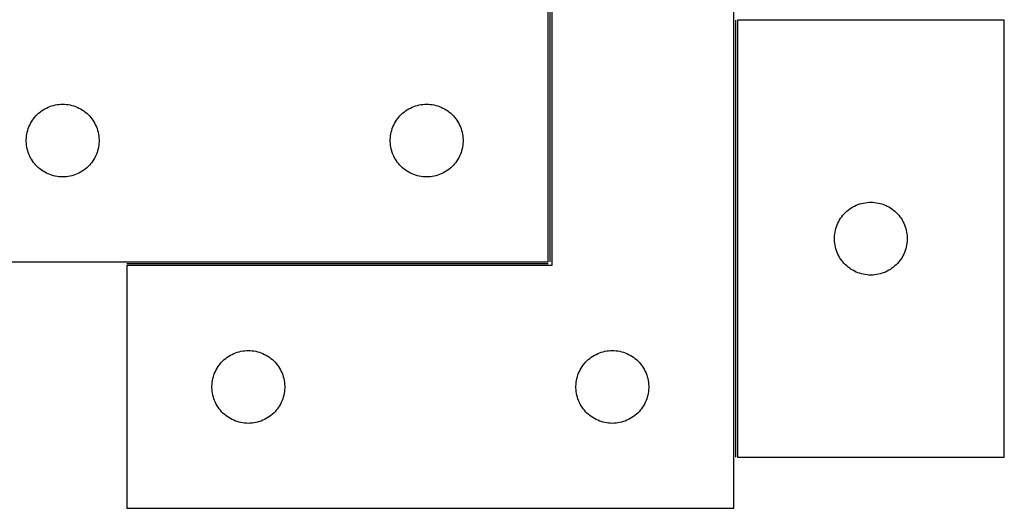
# Model space of a CAD drawing. Header units: millimetres. Extents: x 8 to 1489, y 7 to 486.
# Tile 4 of 5: x 1084 to 1489, y 8 to 209. Entities that reach past the tile are written whole.
import ezdxf

# ---------------------------------------------------------------- set-up
doc = ezdxf.new("R2010")
doc.units = ezdxf.units.MM
doc.layers.add('COMMON', color=5, linetype='CONTINUOUS', true_color=0x0000ff)
doc.layers.add('CUT', color=7, linetype='CONTINUOUS', true_color=0x000000)

msp = doc.modelspace()

# ---------------------------------------------------------------- linework, layer by layer
at = {"layer": 'COMMON'}
for p, q in [((1302.047362, 307.561798), (1302.047362, 109.061799)), ((1378.547363, 208.657502), (1378.547363, 28.657502)), ((1301.297362, 108.311799), (1127.797363, 108.311799))]:
    msp.add_line(p, q, dxfattribs=at)
at = {"layer": 'CUT'}
for p, q in [((1301.297362, 109.061799), (1301.297362, 409.061799)), ((1302.797363, 307.561798), (1302.797363, 107.561798)), ((1377.797363, 7.561798), (1377.797363, 307.561798)), ((1489.297364, 208.657502), (1379.297364, 208.657502)), ((1379.297364, 208.657502), (1379.297364, 28.657502)), ((1489.297364, 28.657502), (1489.297364, 208.657502)), ((1091.39508, 170.328777), (1091.98822, 170.823596)), ((1091.98822, 170.823596), (1092.606045, 171.287224)), ((1092.606045, 171.287224), (1093.246919, 171.718432)), ((1093.246919, 171.718432), (1093.909141, 172.116077)), ((1093.909141, 172.116077), (1094.590955, 172.479105)), ((1094.590955, 172.479105), (1095.290553, 172.806552)), ((1095.290553, 172.806552), (1096.006081, 173.097551)), ((1096.006081, 173.097551), (1096.735639, 173.351329)), ((1096.735639, 173.351329), (1097.477295, 173.567214)), ((1097.477295, 173.567214), (1098.229081, 173.744634)), ((1098.229081, 173.744634), (1098.989003, 173.883117)), ((1098.989003, 173.883117), (1099.755047, 173.982297)), ((1099.755047, 173.982297), (1100.525181, 174.04191)), ((1100.525181, 174.04191), (1101.297362, 174.061799)), ((1101.297362, 174.061799), (1102.069543, 174.04191)), ((1102.069543, 174.04191), (1102.839677, 173.982297)), ((1102.839677, 173.982297), (1103.605721, 173.883117)), ((1103.605721, 173.883117), (1104.365643, 173.744634)), ((1104.365643, 173.744634), (1105.117429, 173.567214)), ((1105.117429, 173.567214), (1105.859084, 173.351329)), ((1105.859084, 173.351329), (1106.588643, 173.097551)), ((1106.588643, 173.097551), (1107.30417, 172.806552)), ((1107.30417, 172.806552), (1108.003769, 172.479105)), ((1108.003769, 172.479105), (1108.685583, 172.116077)), ((1108.685583, 172.116077), (1109.347805, 171.718432)), ((1109.347805, 171.718432), (1109.988678, 171.287224)), ((1109.988678, 171.287224), (1110.606504, 170.823596)), ((1110.606504, 170.823596), (1111.199644, 170.328777)), ((1241.39508, 170.328777), (1241.98822, 170.823596)), ((1241.98822, 170.823596), (1242.606045, 171.287224)), ((1242.606045, 171.287224), (1243.246919, 171.718432)), ((1243.246919, 171.718432), (1243.909141, 172.116077)), ((1243.909141, 172.116077), (1244.590955, 172.479105)), ((1244.590955, 172.479105), (1245.290553, 172.806552)), ((1245.290553, 172.806552), (1246.006081, 173.097551)), ((1246.006081, 173.097551), (1246.735639, 173.351329)), ((1246.735639, 173.351329), (1247.477295, 173.567214)), ((1247.477295, 173.567214), (1248.229081, 173.744634)), ((1248.229081, 173.744634), (1248.989003, 173.883117)), ((1248.989003, 173.883117), (1249.755047, 173.982297)), ((1249.755047, 173.982297), (1250.525181, 174.04191)), ((1250.525181, 174.04191), (1251.297362, 174.061799)), ((1251.297362, 174.061799), (1252.069543, 174.04191)), ((1252.069543, 174.04191), (1252.839677, 173.982297)), ((1252.839677, 173.982297), (1253.605721, 173.883117)), ((1253.605721, 173.883117), (1254.365643, 173.744634)), ((1254.365643, 173.744634), (1255.117429, 173.567214)), ((1255.117429, 173.567214), (1255.859084, 173.351329)), ((1255.859084, 173.351329), (1256.588643, 173.097551)), ((1256.588643, 173.097551), (1257.30417, 172.806552)), ((1257.30417, 172.806552), (1258.003769, 172.479105)), ((1258.003769, 172.479105), (1258.685583, 172.116077)), ((1258.685583, 172.116077), (1259.347805, 171.718432)), ((1259.347805, 171.718432), (1259.988678, 171.287224)), ((1259.988678, 171.287224), (1260.606504, 170.823596)), ((1260.606504, 170.823596), (1261.199644, 170.328777)), ((1088.05718, 166.11145), (1088.437642, 166.783691)), ((1088.437642, 166.783691), (1088.852207, 167.435454)), ((1088.852207, 167.435454), (1089.299773, 168.065013)), ((1089.299773, 168.065013), (1089.779155, 168.670696)), ((1089.779155, 168.670696), (1090.289081, 169.250899)), ((1090.289081, 169.250899), (1090.8282, 169.804081)), ((1090.8282, 169.804081), (1091.39508, 170.328777)), ((1111.199644, 170.328777), (1111.766524, 169.804081)), ((1111.766524, 169.804081), (1112.305642, 169.250899)), ((1112.305642, 169.250899), (1112.815569, 168.670696)), ((1112.815569, 168.670696), (1113.294951, 168.065013)), ((1113.294951, 168.065013), (1113.742517, 167.435454)), ((1113.742517, 167.435454), (1114.157081, 166.783691)), ((1114.157081, 166.783691), (1114.537544, 166.11145)), ((1238.05718, 166.11145), (1238.437642, 166.783691)), ((1238.437642, 166.783691), (1238.852207, 167.435454)), ((1238.852207, 167.435454), (1239.299773, 168.065013)), ((1239.299773, 168.065013), (1239.779155, 168.670696)), ((1239.779155, 168.670696), (1240.289081, 169.250899)), ((1240.289081, 169.250899), (1240.8282, 169.804081)), ((1240.8282, 169.804081), (1241.39508, 170.328777)), ((1261.199644, 170.328777), (1261.766524, 169.804081)), ((1261.766524, 169.804081), (1262.305642, 169.250899)), ((1262.305642, 169.250899), (1262.815569, 168.670696)), ((1262.815569, 168.670696), (1263.294951, 168.065013)), ((1263.294951, 168.065013), (1263.742517, 167.435454)), ((1263.742517, 167.435454), (1264.157081, 166.783691)), ((1264.157081, 166.783691), (1264.537544, 166.11145)), ((1086.540393, 161.75101), (1086.698396, 162.507115)), ((1086.698396, 162.507115), (1086.895114, 163.254083)), ((1086.895114, 163.254083), (1087.130023, 163.989934)), ((1087.130023, 163.989934), (1087.402502, 164.712717)), ((1087.402502, 164.712717), (1087.711828, 165.420514)), ((1087.711828, 165.420514), (1088.05718, 166.11145)), ((1114.537544, 166.11145), (1114.882896, 165.420514)), ((1114.882896, 165.420514), (1115.192221, 164.712717)), ((1115.192221, 164.712717), (1115.4647, 163.989934)), ((1115.4647, 163.989934), (1115.69961, 163.254083)), ((1115.69961, 163.254083), (1115.896327, 162.507115)), ((1115.896327, 162.507115), (1116.054331, 161.75101)), ((1236.540393, 161.75101), (1236.698396, 162.507115)), ((1236.698396, 162.507115), (1236.895114, 163.254083)), ((1236.895114, 163.254083), (1237.130023, 163.989934)), ((1237.130023, 163.989934), (1237.402502, 164.712717)), ((1237.402502, 164.712717), (1237.711828, 165.420514)), ((1237.711828, 165.420514), (1238.05718, 166.11145)), ((1264.537544, 166.11145), (1264.882896, 165.420514)), ((1264.882896, 165.420514), (1265.192221, 164.712717)), ((1265.192221, 164.712717), (1265.4647, 163.989934)), ((1265.4647, 163.989934), (1265.69961, 163.254083)), ((1265.69961, 163.254083), (1265.896327, 162.507115)), ((1265.896327, 162.507115), (1266.054331, 161.75101)), ((1086.302335, 159.448017), (1086.342099, 160.21943)), ((1086.302335, 158.67558), (1086.302335, 159.448017)), ((1086.342099, 157.904167), (1086.302335, 158.67558)), ((1086.342099, 160.21943), (1086.421522, 160.987774)), ((1086.421522, 160.987774), (1086.540393, 161.75101)), ((1116.054331, 161.75101), (1116.173202, 160.987774)), ((1116.173202, 160.987774), (1116.252625, 160.21943)), ((1116.252625, 160.21943), (1116.292389, 159.448017)), ((1116.292389, 158.67558), (1116.252625, 157.904167)), ((1116.292389, 159.448017), (1116.292389, 158.67558)), ((1236.302335, 159.448017), (1236.342099, 160.21943)), ((1236.302335, 158.67558), (1236.302335, 159.448017)), ((1236.342099, 157.904167), (1236.302335, 158.67558)), ((1236.342099, 160.21943), (1236.421522, 160.987774)), ((1236.421522, 160.987774), (1236.540393, 161.75101)), ((1266.054331, 161.75101), (1266.173202, 160.987774)), ((1266.173202, 160.987774), (1266.252625, 160.21943)), ((1266.252625, 160.21943), (1266.292389, 159.448017)), ((1266.292389, 158.67558), (1266.252625, 157.904167)), ((1266.292389, 159.448017), (1266.292389, 158.67558)), ((1086.421522, 157.135823), (1086.342099, 157.904167)), ((1086.540393, 156.372587), (1086.421522, 157.135823)), ((1086.698396, 155.616482), (1086.540393, 156.372587)), ((1086.895114, 154.869514), (1086.698396, 155.616482)), ((1087.130023, 154.133663), (1086.895114, 154.869514)), ((1115.69961, 154.869514), (1115.4647, 154.133663)), ((1115.896327, 155.616482), (1115.69961, 154.869514)), ((1116.054331, 156.372587), (1115.896327, 155.616482)), ((1116.173202, 157.135823), (1116.054331, 156.372587)), ((1116.252625, 157.904167), (1116.173202, 157.135823)), ((1236.421522, 157.135823), (1236.342099, 157.904167)), ((1236.540393, 156.372587), (1236.421522, 157.135823)), ((1236.698396, 155.616482), (1236.540393, 156.372587)), ((1236.895114, 154.869514), (1236.698396, 155.616482)), ((1237.130023, 154.133663), (1236.895114, 154.869514)), ((1265.69961, 154.869514), (1265.4647, 154.133663)), ((1265.896327, 155.616482), (1265.69961, 154.869514)), ((1266.054331, 156.372587), (1265.896327, 155.616482)), ((1266.173202, 157.135823), (1266.054331, 156.372587)), ((1266.252625, 157.904167), (1266.173202, 157.135823)), ((1087.402502, 153.41088), (1087.130023, 154.133663)), ((1087.711828, 152.703083), (1087.402502, 153.41088)), ((1088.05718, 152.012147), (1087.711828, 152.703083)), ((1088.437642, 151.339906), (1088.05718, 152.012147)), ((1088.852207, 150.688143), (1088.437642, 151.339906)), ((1089.299773, 150.058584), (1088.852207, 150.688143)), ((1113.742517, 150.688143), (1113.294951, 150.058584)), ((1114.157081, 151.339906), (1113.742517, 150.688143)), ((1114.537544, 152.012147), (1114.157081, 151.339906)), ((1114.882896, 152.703083), (1114.537544, 152.012147)), ((1115.192221, 153.41088), (1114.882896, 152.703083)), ((1115.4647, 154.133663), (1115.192221, 153.41088)), ((1237.402502, 153.41088), (1237.130023, 154.133663)), ((1237.711828, 152.703083), (1237.402502, 153.41088)), ((1238.05718, 152.012147), (1237.711828, 152.703083)), ((1238.437642, 151.339906), (1238.05718, 152.012147)), ((1238.852207, 150.688143), (1238.437642, 151.339906)), ((1239.299773, 150.058584), (1238.852207, 150.688143)), ((1263.742517, 150.688143), (1263.294951, 150.058584)), ((1264.157081, 151.339906), (1263.742517, 150.688143)), ((1264.537544, 152.012147), (1264.157081, 151.339906)), ((1264.882896, 152.703083), (1264.537544, 152.012147)), ((1265.192221, 153.41088), (1264.882896, 152.703083)), ((1265.4647, 154.133663), (1265.192221, 153.41088)), ((1089.779155, 149.452901), (1089.299773, 150.058584)), ((1090.289081, 148.872698), (1089.779155, 149.452901)), ((1090.8282, 148.319516), (1090.289081, 148.872698)), ((1091.39508, 147.79482), (1090.8282, 148.319516)), ((1091.98822, 147.300001), (1091.39508, 147.79482)), ((1092.606045, 146.836373), (1091.98822, 147.300001)), ((1093.246919, 146.405165), (1092.606045, 146.836373)), ((1093.909141, 146.00752), (1093.246919, 146.405165)), ((1109.347805, 146.405165), (1108.685583, 146.00752)), ((1109.988678, 146.836373), (1109.347805, 146.405165)), ((1110.606504, 147.300001), (1109.988678, 146.836373)), ((1111.199644, 147.79482), (1110.606504, 147.300001)), ((1111.766524, 148.319516), (1111.199644, 147.79482)), ((1112.305642, 148.872698), (1111.766524, 148.319516)), ((1112.815569, 149.452901), (1112.305642, 148.872698)), ((1113.294951, 150.058584), (1112.815569, 149.452901)), ((1239.779155, 149.452901), (1239.299773, 150.058584)), ((1240.289081, 148.872698), (1239.779155, 149.452901)), ((1240.8282, 148.319516), (1240.289081, 148.872698)), ((1241.39508, 147.79482), (1240.8282, 148.319516)), ((1241.98822, 147.300001), (1241.39508, 147.79482)), ((1242.606045, 146.836373), (1241.98822, 147.300001)), ((1243.246919, 146.405165), (1242.606045, 146.836373)), ((1243.909141, 146.00752), (1243.246919, 146.405165)), ((1259.347805, 146.405165), (1258.685583, 146.00752)), ((1259.988678, 146.836373), (1259.347805, 146.405165)), ((1260.606504, 147.300001), (1259.988678, 146.836373)), ((1261.199644, 147.79482), (1260.606504, 147.300001)), ((1261.766524, 148.319516), (1261.199644, 147.79482)), ((1262.305642, 148.872698), (1261.766524, 148.319516)), ((1262.815569, 149.452901), (1262.305642, 148.872698)), ((1263.294951, 150.058584), (1262.815569, 149.452901)), ((1094.590955, 145.644492), (1093.909141, 146.00752)), ((1095.290553, 145.317045), (1094.590955, 145.644492)), ((1096.006081, 145.026046), (1095.290553, 145.317045)), ((1096.735639, 144.772268), (1096.006081, 145.026046)), ((1097.477295, 144.556383), (1096.735639, 144.772268)), ((1098.229081, 144.378963), (1097.477295, 144.556383)), ((1098.989003, 144.24048), (1098.229081, 144.378963)), ((1099.755047, 144.1413), (1098.989003, 144.24048)), ((1100.525181, 144.081687), (1099.755047, 144.1413)), ((1101.297362, 144.061799), (1100.525181, 144.081687)), ((1102.069543, 144.081687), (1101.297362, 144.061799)), ((1102.839677, 144.1413), (1102.069543, 144.081687)), ((1103.605721, 144.24048), (1102.839677, 144.1413)), ((1104.365643, 144.378963), (1103.605721, 144.24048)), ((1105.117429, 144.556383), (1104.365643, 144.378963)), ((1105.859084, 144.772268), (1105.117429, 144.556383)), ((1106.588643, 145.026046), (1105.859084, 144.772268)), ((1107.30417, 145.317045), (1106.588643, 145.026046)), ((1108.003769, 145.644492), (1107.30417, 145.317045)), ((1108.685583, 146.00752), (1108.003769, 145.644492)), ((1244.590955, 145.644492), (1243.909141, 146.00752)), ((1245.290553, 145.317045), (1244.590955, 145.644492)), ((1246.006081, 145.026046), (1245.290553, 145.317045)), ((1246.735639, 144.772268), (1246.006081, 145.026046)), ((1247.477295, 144.556383), (1246.735639, 144.772268)), ((1248.229081, 144.378963), (1247.477295, 144.556383)), ((1248.989003, 144.24048), (1248.229081, 144.378963)), ((1249.755047, 144.1413), (1248.989003, 144.24048)), ((1250.525181, 144.081687), (1249.755047, 144.1413)), ((1251.297362, 144.061799), (1250.525181, 144.081687)), ((1252.069543, 144.081687), (1251.297362, 144.061799)), ((1252.839677, 144.1413), (1252.069543, 144.081687)), ((1253.605721, 144.24048), (1252.839677, 144.1413)), ((1254.365643, 144.378963), (1253.605721, 144.24048)), ((1255.117429, 144.556383), (1254.365643, 144.378963)), ((1255.859084, 144.772268), (1255.117429, 144.556383)), ((1256.588643, 145.026046), (1255.859084, 144.772268)), ((1257.30417, 145.317045), (1256.588643, 145.026046)), ((1258.003769, 145.644492), (1257.30417, 145.317045)), ((1258.685583, 146.00752), (1258.003769, 145.644492)), ((1423.828202, 129.399784), (1424.395082, 129.924481)), ((1424.395082, 129.924481), (1424.988222, 130.419299)), ((1424.988222, 130.419299), (1425.606047, 130.882927)), ((1425.606047, 130.882927), (1426.246921, 131.314135)), ((1426.246921, 131.314135), (1426.909143, 131.71178)), ((1426.909143, 131.71178), (1427.590957, 132.074808)), ((1427.590957, 132.074808), (1428.290555, 132.402255)), ((1428.290555, 132.402255), (1429.006083, 132.693254)), ((1429.006083, 132.693254), (1429.735641, 132.947032)), ((1429.735641, 132.947032), (1430.477297, 133.162918)), ((1430.477297, 133.162918), (1431.229083, 133.340337)), ((1431.229083, 133.340337), (1431.989005, 133.47882)), ((1431.989005, 133.47882), (1432.755049, 133.578)), ((1432.755049, 133.578), (1433.525183, 133.637613)), ((1433.525183, 133.637613), (1434.297364, 133.657502)), ((1434.297364, 133.657502), (1435.069545, 133.637613)), ((1435.069545, 133.637613), (1435.839679, 133.578)), ((1435.839679, 133.578), (1436.605723, 133.47882)), ((1436.605723, 133.47882), (1437.365645, 133.340337)), ((1437.365645, 133.340337), (1438.117431, 133.162918)), ((1438.117431, 133.162918), (1438.859086, 132.947032)), ((1438.859086, 132.947032), (1439.588645, 132.693254)), ((1439.588645, 132.693254), (1440.304172, 132.402255)), ((1440.304172, 132.402255), (1441.003771, 132.074808)), ((1441.003771, 132.074808), (1441.685585, 131.71178)), ((1441.685585, 131.71178), (1442.347807, 131.314135)), ((1442.347807, 131.314135), (1442.98868, 130.882927)), ((1442.98868, 130.882927), (1443.606506, 130.419299)), ((1443.606506, 130.419299), (1444.199646, 129.924481)), ((1444.199646, 129.924481), (1444.766526, 129.399784)), ((1421.057182, 125.707153), (1421.437644, 126.379394)), ((1421.437644, 126.379394), (1421.852209, 127.031157)), ((1421.852209, 127.031157), (1422.299775, 127.660716)), ((1422.299775, 127.660716), (1422.779157, 128.266399)), ((1422.779157, 128.266399), (1423.289083, 128.846602)), ((1423.289083, 128.846602), (1423.828202, 129.399784)), ((1444.766526, 129.399784), (1445.305644, 128.846602)), ((1445.305644, 128.846602), (1445.815571, 128.266399)), ((1445.815571, 128.266399), (1446.294953, 127.660716)), ((1446.294953, 127.660716), (1446.742519, 127.031157)), ((1446.742519, 127.031157), (1447.157083, 126.379394)), ((1447.157083, 126.379394), (1447.537546, 125.707153)), ((1419.540395, 121.346713), (1419.698398, 122.102818)), ((1419.698398, 122.102818), (1419.895116, 122.849786)), ((1419.895116, 122.849786), (1420.130025, 123.585637)), ((1420.130025, 123.585637), (1420.402504, 124.30842)), ((1420.402504, 124.30842), (1420.71183, 125.016217)), ((1420.71183, 125.016217), (1421.057182, 125.707153)), ((1447.537546, 125.707153), (1447.882898, 125.016217)), ((1447.882898, 125.016217), (1448.192223, 124.30842)), ((1448.192223, 124.30842), (1448.464702, 123.585637)), ((1448.464702, 123.585637), (1448.699612, 122.849786)), ((1448.699612, 122.849786), (1448.896329, 122.102818)), ((1448.896329, 122.102818), (1449.054333, 121.346713)), ((1419.302337, 119.04372), (1419.342101, 119.815134)), ((1419.302337, 118.271283), (1419.302337, 119.04372)), ((1419.342101, 117.49987), (1419.302337, 118.271283)), ((1419.342101, 119.815134), (1419.421524, 120.583477)), ((1419.421524, 120.583477), (1419.540395, 121.346713)), ((1449.054333, 121.346713), (1449.173204, 120.583477)), ((1449.173204, 120.583477), (1449.252627, 119.815134)), ((1449.252627, 119.815134), (1449.292391, 119.04372)), ((1449.292391, 118.271283), (1449.252627, 117.49987)), ((1449.292391, 119.04372), (1449.292391, 118.271283)), ((1419.421524, 116.731526), (1419.342101, 117.49987)), ((1419.540395, 115.96829), (1419.421524, 116.731526)), ((1419.698398, 115.212185), (1419.540395, 115.96829)), ((1419.895116, 114.465217), (1419.698398, 115.212185)), ((1420.130025, 113.729366), (1419.895116, 114.465217)), ((1420.402504, 113.006583), (1420.130025, 113.729366)), ((1448.464702, 113.729366), (1448.192223, 113.006583)), ((1448.699612, 114.465217), (1448.464702, 113.729366)), ((1448.896329, 115.212185), (1448.699612, 114.465217)), ((1449.054333, 115.96829), (1448.896329, 115.212185)), ((1449.173204, 116.731526), (1449.054333, 115.96829)), ((1449.252627, 117.49987), (1449.173204, 116.731526)), ((1420.71183, 112.298786), (1420.402504, 113.006583)), ((1421.057182, 111.60785), (1420.71183, 112.298786)), ((1421.437644, 110.93561), (1421.057182, 111.60785)), ((1421.852209, 110.283846), (1421.437644, 110.93561)), ((1422.299775, 109.654287), (1421.852209, 110.283846)), ((1422.779157, 109.048604), (1422.299775, 109.654287)), ((1446.294953, 109.654287), (1445.815571, 109.048604)), ((1446.742519, 110.283846), (1446.294953, 109.654287)), ((1447.157083, 110.93561), (1446.742519, 110.283846)), ((1447.537546, 111.60785), (1447.157083, 110.93561)), ((1447.882898, 112.298786), (1447.537546, 111.60785)), ((1448.192223, 113.006583), (1447.882898, 112.298786)), ((1051.297362, 109.061799), (1301.297362, 109.061799)), ((1302.797363, 107.561798), (1127.797363, 107.561798)), ((1127.797363, 107.561798), (1127.797363, 7.561798)), ((1423.289083, 108.468402), (1422.779157, 109.048604)), ((1423.828202, 107.915219), (1423.289083, 108.468402)), ((1424.395082, 107.390523), (1423.828202, 107.915219)), ((1424.988222, 106.895705), (1424.395082, 107.390523)), ((1425.606047, 106.432077), (1424.988222, 106.895705)), ((1426.246921, 106.000868), (1425.606047, 106.432077)), ((1426.909143, 105.603223), (1426.246921, 106.000868)), ((1427.590957, 105.240195), (1426.909143, 105.603223)), ((1441.685585, 105.603223), (1441.003771, 105.240195)), ((1442.347807, 106.000868), (1441.685585, 105.603223)), ((1442.98868, 106.432077), (1442.347807, 106.000868)), ((1443.606506, 106.895705), (1442.98868, 106.432077)), ((1444.199646, 107.390523), (1443.606506, 106.895705)), ((1444.766526, 107.915219), (1444.199646, 107.390523)), ((1445.305644, 108.468402), (1444.766526, 107.915219)), ((1445.815571, 109.048604), (1445.305644, 108.468402)), ((1428.290555, 104.912748), (1427.590957, 105.240195)), ((1429.006083, 104.621749), (1428.290555, 104.912748)), ((1429.735641, 104.367971), (1429.006083, 104.621749)), ((1430.477297, 104.152086), (1429.735641, 104.367971)), ((1431.229083, 103.974666), (1430.477297, 104.152086)), ((1431.989005, 103.836183), (1431.229083, 103.974666)), ((1432.755049, 103.737003), (1431.989005, 103.836183)), ((1433.525183, 103.67739), (1432.755049, 103.737003)), ((1434.297364, 103.657502), (1433.525183, 103.67739)), ((1435.069545, 103.67739), (1434.297364, 103.657502)), ((1435.839679, 103.737003), (1435.069545, 103.67739)), ((1436.605723, 103.836183), (1435.839679, 103.737003)), ((1437.365645, 103.974666), (1436.605723, 103.836183)), ((1438.117431, 104.152086), (1437.365645, 103.974666)), ((1438.859086, 104.367971), (1438.117431, 104.152086)), ((1439.588645, 104.621749), (1438.859086, 104.367971)), ((1440.304172, 104.912748), (1439.588645, 104.621749)), ((1441.003771, 105.240195), (1440.304172, 104.912748)), ((1167.895081, 68.828776), (1168.488221, 69.323595)), ((1168.488221, 69.323595), (1169.106046, 69.787223)), ((1169.106046, 69.787223), (1169.74692, 70.218431)), ((1169.74692, 70.218431), (1170.409142, 70.616076)), ((1170.409142, 70.616076), (1171.090956, 70.979104)), ((1171.090956, 70.979104), (1171.790554, 71.306551)), ((1171.790554, 71.306551), (1172.506082, 71.59755)), ((1172.506082, 71.59755), (1173.23564, 71.851328)), ((1173.23564, 71.851328), (1173.977296, 72.067213)), ((1173.977296, 72.067213), (1174.729082, 72.244633)), ((1174.729082, 72.244633), (1175.489004, 72.383116)), ((1175.489004, 72.383116), (1176.255048, 72.482296)), ((1176.255048, 72.482296), (1177.025182, 72.541909)), ((1177.025182, 72.541909), (1177.797363, 72.561798)), ((1177.797363, 72.561798), (1178.569544, 72.541909)), ((1178.569544, 72.541909), (1179.339678, 72.482296)), ((1179.339678, 72.482296), (1180.105722, 72.383116)), ((1180.105722, 72.383116), (1180.865644, 72.244633)), ((1180.865644, 72.244633), (1181.61743, 72.067213)), ((1181.61743, 72.067213), (1182.359085, 71.851328)), ((1182.359085, 71.851328), (1183.088644, 71.59755)), ((1183.088644, 71.59755), (1183.804171, 71.306551)), ((1183.804171, 71.306551), (1184.50377, 70.979104)), ((1184.50377, 70.979104), (1185.185584, 70.616076)), ((1185.185584, 70.616076), (1185.847806, 70.218431)), ((1185.847806, 70.218431), (1186.488679, 69.787223)), ((1186.488679, 69.787223), (1187.106505, 69.323595)), ((1187.106505, 69.323595), (1187.699645, 68.828776)), ((1317.895081, 68.828776), (1318.488221, 69.323595)), ((1318.488221, 69.323595), (1319.106046, 69.787223)), ((1319.106046, 69.787223), (1319.74692, 70.218431)), ((1319.74692, 70.218431), (1320.409142, 70.616076)), ((1320.409142, 70.616076), (1321.090956, 70.979104)), ((1321.090956, 70.979104), (1321.790554, 71.306551)), ((1321.790554, 71.306551), (1322.506082, 71.59755)), ((1322.506082, 71.59755), (1323.23564, 71.851328)), ((1323.23564, 71.851328), (1323.977296, 72.067213)), ((1323.977296, 72.067213), (1324.729082, 72.244633)), ((1324.729082, 72.244633), (1325.489004, 72.383116)), ((1325.489004, 72.383116), (1326.255048, 72.482296)), ((1326.255048, 72.482296), (1327.025182, 72.541909)), ((1327.025182, 72.541909), (1327.797363, 72.561798)), ((1327.797363, 72.561798), (1328.569544, 72.541909)), ((1328.569544, 72.541909), (1329.339678, 72.482296)), ((1329.339678, 72.482296), (1330.105722, 72.383116)), ((1330.105722, 72.383116), (1330.865644, 72.244633)), ((1330.865644, 72.244633), (1331.61743, 72.067213)), ((1331.61743, 72.067213), (1332.359085, 71.851328)), ((1332.359085, 71.851328), (1333.088644, 71.59755)), ((1333.088644, 71.59755), (1333.804171, 71.306551)), ((1333.804171, 71.306551), (1334.50377, 70.979104)), ((1334.50377, 70.979104), (1335.185584, 70.616076)), ((1335.185584, 70.616076), (1335.847806, 70.218431)), ((1335.847806, 70.218431), (1336.488679, 69.787223)), ((1336.488679, 69.787223), (1337.106505, 69.323595)), ((1337.106505, 69.323595), (1337.699645, 68.828776)), ((1164.557181, 64.611449), (1164.937643, 65.28369)), ((1164.937643, 65.28369), (1165.352208, 65.935453)), ((1165.352208, 65.935453), (1165.799774, 66.565012)), ((1165.799774, 66.565012), (1166.279156, 67.170695)), ((1166.279156, 67.170695), (1166.789082, 67.750898)), ((1166.789082, 67.750898), (1167.328201, 68.30408)), ((1167.328201, 68.30408), (1167.895081, 68.828776)), ((1187.699645, 68.828776), (1188.266525, 68.30408)), ((1188.266525, 68.30408), (1188.805643, 67.750898)), ((1188.805643, 67.750898), (1189.31557, 67.170695)), ((1189.31557, 67.170695), (1189.794952, 66.565012)), ((1189.794952, 66.565012), (1190.242518, 65.935453)), ((1190.242518, 65.935453), (1190.657082, 65.28369)), ((1190.657082, 65.28369), (1191.037545, 64.611449)), ((1314.557181, 64.611449), (1314.937643, 65.28369)), ((1314.937643, 65.28369), (1315.352208, 65.935453)), ((1315.352208, 65.935453), (1315.799774, 66.565012)), ((1315.799774, 66.565012), (1316.279156, 67.170695)), ((1316.279156, 67.170695), (1316.789082, 67.750898)), ((1316.789082, 67.750898), (1317.328201, 68.30408)), ((1317.328201, 68.30408), (1317.895081, 68.828776)), ((1337.699645, 68.828776), (1338.266525, 68.30408)), ((1338.266525, 68.30408), (1338.805643, 67.750898)), ((1338.805643, 67.750898), (1339.31557, 67.170695)), ((1339.31557, 67.170695), (1339.794952, 66.565012)), ((1339.794952, 66.565012), (1340.242518, 65.935453)), ((1340.242518, 65.935453), (1340.657082, 65.28369)), ((1340.657082, 65.28369), (1341.037545, 64.611449)), ((1163.040394, 60.251009), (1163.198397, 61.007114)), ((1163.198397, 61.007114), (1163.395115, 61.754082)), ((1163.395115, 61.754082), (1163.630024, 62.489933)), ((1163.630024, 62.489933), (1163.902503, 63.212716)), ((1163.902503, 63.212716), (1164.211829, 63.920513)), ((1164.211829, 63.920513), (1164.557181, 64.611449)), ((1191.037545, 64.611449), (1191.382897, 63.920513)), ((1191.382897, 63.920513), (1191.692222, 63.212716)), ((1191.692222, 63.212716), (1191.964701, 62.489933)), ((1191.964701, 62.489933), (1192.199611, 61.754082)), ((1192.199611, 61.754082), (1192.396328, 61.007114)), ((1192.396328, 61.007114), (1192.554332, 60.251009)), ((1313.040394, 60.251009), (1313.198397, 61.007114)), ((1313.198397, 61.007114), (1313.395115, 61.754082)), ((1313.395115, 61.754082), (1313.630024, 62.489933)), ((1313.630024, 62.489933), (1313.902503, 63.212716)), ((1313.902503, 63.212716), (1314.211829, 63.920513)), ((1314.211829, 63.920513), (1314.557181, 64.611449)), ((1341.037545, 64.611449), (1341.382897, 63.920513)), ((1341.382897, 63.920513), (1341.692222, 63.212716)), ((1341.692222, 63.212716), (1341.964701, 62.489933)), ((1341.964701, 62.489933), (1342.199611, 61.754082)), ((1342.199611, 61.754082), (1342.396328, 61.007114)), ((1342.396328, 61.007114), (1342.554332, 60.251009)), ((1162.802336, 57.948016), (1162.8421, 58.719429)), ((1162.802336, 57.175579), (1162.802336, 57.948016)), ((1162.8421, 56.404166), (1162.802336, 57.175579)), ((1162.8421, 58.719429), (1162.921523, 59.487773)), ((1162.921523, 59.487773), (1163.040394, 60.251009)), ((1192.554332, 60.251009), (1192.673203, 59.487773)), ((1192.673203, 59.487773), (1192.752626, 58.719429)), ((1192.752626, 58.719429), (1192.79239, 57.948016)), ((1192.79239, 57.175579), (1192.752626, 56.404166)), ((1192.79239, 57.948016), (1192.79239, 57.175579)), ((1312.802336, 57.948016), (1312.8421, 58.719429)), ((1312.802336, 57.175579), (1312.802336, 57.948016)), ((1312.8421, 56.404166), (1312.802336, 57.175579)), ((1312.8421, 58.719429), (1312.921523, 59.487773)), ((1312.921523, 59.487773), (1313.040394, 60.251009)), ((1342.554332, 60.251009), (1342.673203, 59.487773)), ((1342.673203, 59.487773), (1342.752626, 58.719429)), ((1342.752626, 58.719429), (1342.79239, 57.948016)), ((1342.79239, 57.175579), (1342.752626, 56.404166)), ((1342.79239, 57.948016), (1342.79239, 57.175579)), ((1162.921523, 55.635822), (1162.8421, 56.404166)), ((1163.040394, 54.872586), (1162.921523, 55.635822)), ((1163.198397, 54.116481), (1163.040394, 54.872586)), ((1163.395115, 53.369513), (1163.198397, 54.116481)), ((1163.630024, 52.633662), (1163.395115, 53.369513)), ((1192.199611, 53.369513), (1191.964701, 52.633662)), ((1192.396328, 54.116481), (1192.199611, 53.369513)), ((1192.554332, 54.872586), (1192.396328, 54.116481)), ((1192.673203, 55.635822), (1192.554332, 54.872586)), ((1192.752626, 56.404166), (1192.673203, 55.635822)), ((1312.921523, 55.635822), (1312.8421, 56.404166)), ((1313.040394, 54.872586), (1312.921523, 55.635822)), ((1313.198397, 54.116481), (1313.040394, 54.872586)), ((1313.395115, 53.369513), (1313.198397, 54.116481)), ((1313.630024, 52.633662), (1313.395115, 53.369513)), ((1342.199611, 53.369513), (1341.964701, 52.633662)), ((1342.396328, 54.116481), (1342.199611, 53.369513)), ((1342.554332, 54.872586), (1342.396328, 54.116481)), ((1342.673203, 55.635822), (1342.554332, 54.872586)), ((1342.752626, 56.404166), (1342.673203, 55.635822)), ((1163.902503, 51.910879), (1163.630024, 52.633662)), ((1164.211829, 51.203082), (1163.902503, 51.910879)), ((1164.557181, 50.512146), (1164.211829, 51.203082)), ((1164.937643, 49.839905), (1164.557181, 50.512146)), ((1165.352208, 49.188142), (1164.937643, 49.839905)), ((1165.799774, 48.558583), (1165.352208, 49.188142)), ((1190.242518, 49.188142), (1189.794952, 48.558583)), ((1190.657082, 49.839905), (1190.242518, 49.188142)), ((1191.037545, 50.512146), (1190.657082, 49.839905)), ((1191.382897, 51.203082), (1191.037545, 50.512146)), ((1191.692222, 51.910879), (1191.382897, 51.203082)), ((1191.964701, 52.633662), (1191.692222, 51.910879)), ((1313.902503, 51.910879), (1313.630024, 52.633662)), ((1314.211829, 51.203082), (1313.902503, 51.910879)), ((1314.557181, 50.512146), (1314.211829, 51.203082)), ((1314.937643, 49.839905), (1314.557181, 50.512146)), ((1315.352208, 49.188142), (1314.937643, 49.839905)), ((1315.799774, 48.558583), (1315.352208, 49.188142)), ((1340.242518, 49.188142), (1339.794952, 48.558583)), ((1340.657082, 49.839905), (1340.242518, 49.188142)), ((1341.037545, 50.512146), (1340.657082, 49.839905)), ((1341.382897, 51.203082), (1341.037545, 50.512146)), ((1341.692222, 51.910879), (1341.382897, 51.203082)), ((1341.964701, 52.633662), (1341.692222, 51.910879)), ((1166.279156, 47.9529), (1165.799774, 48.558583)), ((1166.789082, 47.372697), (1166.279156, 47.9529)), ((1167.328201, 46.819515), (1166.789082, 47.372697)), ((1167.895081, 46.294819), (1167.328201, 46.819515)), ((1168.488221, 45.8), (1167.895081, 46.294819)), ((1169.106046, 45.336372), (1168.488221, 45.8)), ((1169.74692, 44.905164), (1169.106046, 45.336372)), ((1170.409142, 44.507519), (1169.74692, 44.905164)), ((1185.847806, 44.905164), (1185.185584, 44.507519)), ((1186.488679, 45.336372), (1185.847806, 44.905164)), ((1187.106505, 45.8), (1186.488679, 45.336372)), ((1187.699645, 46.294819), (1187.106505, 45.8)), ((1188.266525, 46.819515), (1187.699645, 46.294819)), ((1188.805643, 47.372697), (1188.266525, 46.819515)), ((1189.31557, 47.9529), (1188.805643, 47.372697)), ((1189.794952, 48.558583), (1189.31557, 47.9529)), ((1316.279156, 47.9529), (1315.799774, 48.558583)), ((1316.789082, 47.372697), (1316.279156, 47.9529)), ((1317.328201, 46.819515), (1316.789082, 47.372697)), ((1317.895081, 46.294819), (1317.328201, 46.819515)), ((1318.488221, 45.8), (1317.895081, 46.294819)), ((1319.106046, 45.336372), (1318.488221, 45.8)), ((1319.74692, 44.905164), (1319.106046, 45.336372)), ((1320.409142, 44.507519), (1319.74692, 44.905164)), ((1335.847806, 44.905164), (1335.185584, 44.507519)), ((1336.488679, 45.336372), (1335.847806, 44.905164)), ((1337.106505, 45.8), (1336.488679, 45.336372)), ((1337.699645, 46.294819), (1337.106505, 45.8)), ((1338.266525, 46.819515), (1337.699645, 46.294819)), ((1338.805643, 47.372697), (1338.266525, 46.819515)), ((1339.31557, 47.9529), (1338.805643, 47.372697)), ((1339.794952, 48.558583), (1339.31557, 47.9529)), ((1171.090956, 44.144491), (1170.409142, 44.507519)), ((1171.790554, 43.817044), (1171.090956, 44.144491)), ((1172.506082, 43.526045), (1171.790554, 43.817044)), ((1173.23564, 43.272267), (1172.506082, 43.526045)), ((1173.977296, 43.056382), (1173.23564, 43.272267)), ((1174.729082, 42.878962), (1173.977296, 43.056382)), ((1175.489004, 42.740479), (1174.729082, 42.878962)), ((1176.255048, 42.641299), (1175.489004, 42.740479)), ((1177.025182, 42.581686), (1176.255048, 42.641299)), ((1177.797363, 42.561798), (1177.025182, 42.581686)), ((1178.569544, 42.581686), (1177.797363, 42.561798)), ((1179.339678, 42.641299), (1178.569544, 42.581686)), ((1180.105722, 42.740479), (1179.339678, 42.641299)), ((1180.865644, 42.878962), (1180.105722, 42.740479)), ((1181.61743, 43.056382), (1180.865644, 42.878962)), ((1182.359085, 43.272267), (1181.61743, 43.056382)), ((1183.088644, 43.526045), (1182.359085, 43.272267)), ((1183.804171, 43.817044), (1183.088644, 43.526045)), ((1184.50377, 44.144491), (1183.804171, 43.817044)), ((1185.185584, 44.507519), (1184.50377, 44.144491)), ((1321.090956, 44.144491), (1320.409142, 44.507519)), ((1321.790554, 43.817044), (1321.090956, 44.144491)), ((1322.506082, 43.526045), (1321.790554, 43.817044)), ((1323.23564, 43.272267), (1322.506082, 43.526045)), ((1323.977296, 43.056382), (1323.23564, 43.272267)), ((1324.729082, 42.878962), (1323.977296, 43.056382)), ((1325.489004, 42.740479), (1324.729082, 42.878962)), ((1326.255048, 42.641299), (1325.489004, 42.740479)), ((1327.025182, 42.581686), (1326.255048, 42.641299)), ((1327.797363, 42.561798), (1327.025182, 42.581686)), ((1328.569544, 42.581686), (1327.797363, 42.561798)), ((1329.339678, 42.641299), (1328.569544, 42.581686)), ((1330.105722, 42.740479), (1329.339678, 42.641299)), ((1330.865644, 42.878962), (1330.105722, 42.740479)), ((1331.61743, 43.056382), (1330.865644, 42.878962)), ((1332.359085, 43.272267), (1331.61743, 43.056382)), ((1333.088644, 43.526045), (1332.359085, 43.272267)), ((1333.804171, 43.817044), (1333.088644, 43.526045)), ((1334.50377, 44.144491), (1333.804171, 43.817044)), ((1335.185584, 44.507519), (1334.50377, 44.144491)), ((1379.297364, 28.657502), (1489.297364, 28.657502)), ((1127.797363, 7.561798), (1377.797363, 7.561798))]:
    msp.add_line(p, q, dxfattribs=at)

doc.saveas('drawing.dxf')
